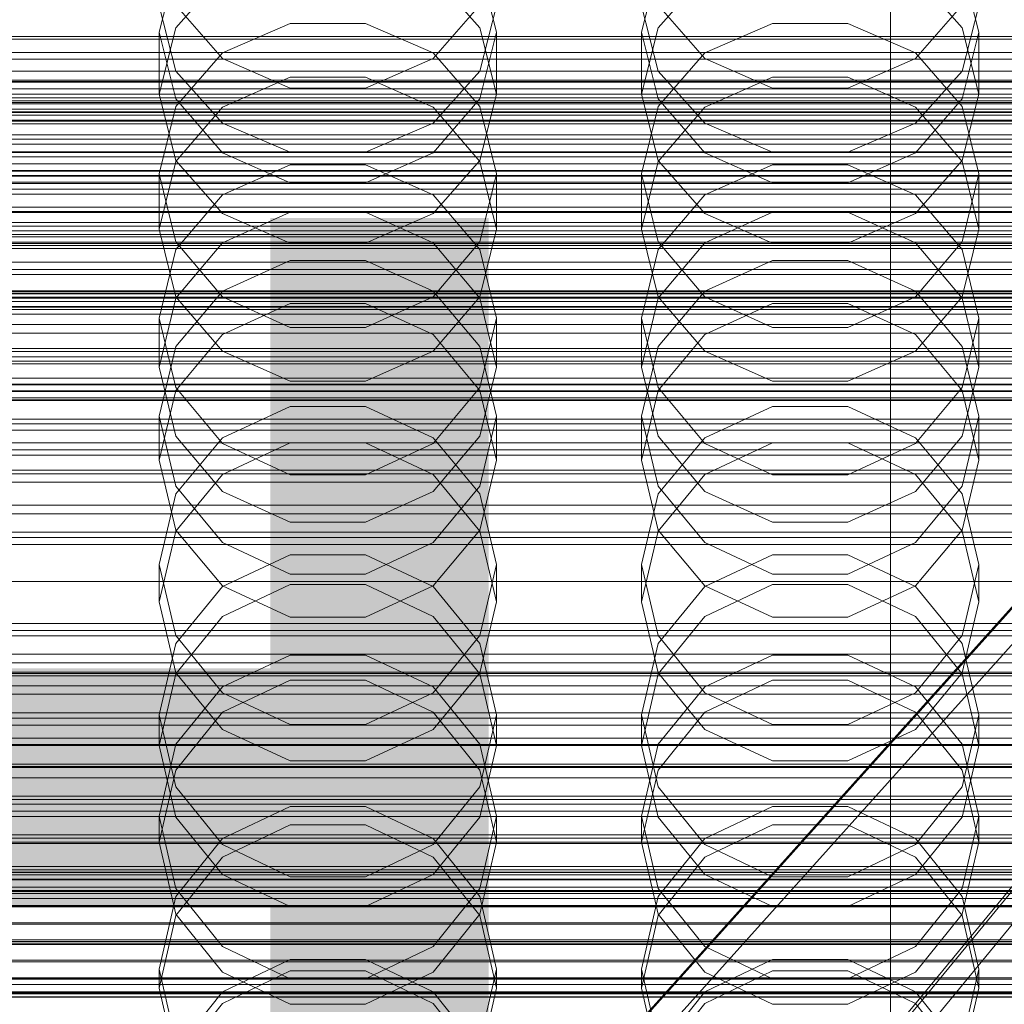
# Model space of a CAD drawing. Header units: millimetres. Extents: x -2233 to 61924, y -68080 to 6847.
# Tile 182 of 256: x -108 to 14, y -34228 to -34106. Entities that reach past the tile are written whole.
import ezdxf

# ---------------------------------------------------------------- set-up
doc = ezdxf.new("R2010")
doc.units = ezdxf.units.MM
for name, color, linetype, lineweight in [('COTAS_O', 1, 'Continuous', 0), ('COTAS_P', 1, 'Continuous', 0), ('frontal_briquetadora', 7, 'Continuous', 0), ('frontal_C01', 7, 'Continuous', 0), ('frontal_C02', 7, 'Continuous', 0), ('frontal_C03', 7, 'Continuous', 0), ('frontal_C10-C02', 7, 'Continuous', 0), ('frontal_dosificador', 7, 'Continuous', 0), ('frontal_secador', 7, 'Continuous', 0)]:
    doc.layers.add(name, color=color, linetype=linetype, lineweight=lineweight)
doc.dimstyles.new('R19_100', dxfattribs={"dimtxt": 250, "dimasz": 150, "dimexe": 150, "dimexo": 80, "dimgap": 100, "dimtad": 1, "dimtih": 1, "dimtoh": 1, "dimdsep": 46, "dimcen": 0.09, "dimadec": 0, "dimazin": 0, "dimtfac": 1, "dimtdec": 4, "dimtofl": 0, "dimtmove": 0, "dimatfit": 3, "dimfxl": 1, "dimtolj": 1, "dimtzin": 0, "dimarcsym": 0})

# ---------------------------------------------------------------- blocks, each defined once
blk = doc.blocks.new('DIM_R28_50')
at = {"layer": 'COTAS_P'}
for p, q in [((1705.78, -34504.95), (1551.9, -34475.9)), ((-194.22, -34704.95), (1705.78, -34504.95)), ((1705.78, -34504.95), (1561.32, -34565.4)), ((1800, -35400), (1705.78, -34504.95)), ((-194.22, -34704.95), (-49.75, -34644.49)), ((-100, -35600), (-194.22, -34704.95)), ((-194.22, -34704.95), (-40.33, -34734))]:
    blk.add_line(p, q, dxfattribs=at)
blk.add_text('1910.5 P', height=250, rotation=6.009, dxfattribs=at).set_placement((745.32, -34505.49))
blk = doc.blocks.new('DIM_R28_52')
at = {"layer": 'COTAS_O'}
for p, q in [((-1725, -33700), (-1575, -33655)), ((1725, -33700), (1575, -33655)), ((-1725, -34400), (-1725, -33700)), ((-1725, -33700), (1725, -33700)), ((-1725, -33700), (-1575, -33745)), ((1725, -33700), (1575, -33745)), ((1725, -34400), (1725, -33700))]:
    blk.add_line(p, q, dxfattribs=at)
blk.add_text('3450 O', height=250, dxfattribs=at).set_placement((0, -33600))
blk = doc.blocks.new('DIM_R28_53')
at = {"layer": 'COTAS_P'}
for p, q in [((-150, -32300), (550, -32300)), ((550, -32300), (505, -32450)), ((550, -34900), (550, -32300)), ((550, -32300), (595, -32450)), ((550, -34900), (505, -34750)), ((550, -34900), (595, -34750)), ((-150, -34900), (550, -34900))]:
    blk.add_line(p, q, dxfattribs=at)
blk.add_text('2600 P', height=250, rotation=90, dxfattribs=at).set_placement((450, -33600))
blk = doc.blocks.new('DIM_R28_55')
at = {"layer": 'COTAS_O'}
for p, q in [((-650, -33700), (50, -33700)), ((50, -33700), (5, -33850)), ((50, -34900), (50, -33700)), ((50, -33700), (95, -33850)), ((50, -34900), (5, -34750)), ((50, -34900), (95, -34750)), ((-650, -34900), (50, -34900))]:
    blk.add_line(p, q, dxfattribs=at)
blk.add_text('1200 O', height=250, rotation=90, dxfattribs=at).set_placement((-50, -34300))
blk = doc.blocks.new('DIM_R28_56')
at = {"layer": 'COTAS_O'}
for p, q in [((-650, -34200), (-500, -34155)), ((650, -34200), (500, -34155)), ((-650, -34900), (-650, -34200)), ((-650, -34200), (650, -34200)), ((-650, -34200), (-500, -34245)), ((650, -34200), (500, -34245)), ((650, -34900), (650, -34200))]:
    blk.add_line(p, q, dxfattribs=at)
blk.add_text('1300 O', height=250, dxfattribs=at).set_placement((0, -34100))

msp = doc.modelspace()

# ---------------------------------------------------------------- linework, layer by layer
at = {"layer": 'frontal_briquetadora'}
for p, q in [((-88.92, -34099.099), (-91, -34107.292)), ((-49, -34107.292), (-51.08, -34099.099)), ((-28.92, -34099.099), (-31, -34107.292)), ((11, -34107.292), (8.92, -34099.099)), ((-88.92, -34106.751), (-83.093, -34100.145)), ((-56.907, -34100.145), (-51.08, -34106.751)), ((-28.92, -34106.751), (-23.093, -34100.145)), ((3.093, -34100.145), (8.92, -34106.751)), ((-91, -34104.004), (-88.92, -34112.109)), ((-83.094, -34110.541), (-88.92, -34103.933)), ((-51.08, -34103.933), (-56.906, -34110.541)), ((-51.08, -34112.109), (-49, -34104.004)), ((-31, -34104.004), (-28.92, -34112.109)), ((-23.094, -34110.541), (-28.92, -34103.933)), ((8.92, -34103.933), (3.094, -34110.541)), ((8.92, -34112.109), (11, -34104.004)), ((-74.674, -34106.182), (-83.094, -34109.855)), ((-65.326, -34106.182), (-74.674, -34106.182)), ((-56.906, -34109.855), (-65.326, -34106.182)), ((-14.674, -34106.182), (-23.094, -34109.855)), ((-5.326, -34106.182), (-14.674, -34106.182)), ((3.094, -34109.855), (-5.326, -34106.182)), ((-91, -34114.988), (-88.92, -34106.751)), ((-91, -34114.988), (-91, -34107.292)), ((-91, -34107.292), (-88.92, -34115.574)), ((-51.08, -34106.751), (-49, -34114.988)), ((-51.08, -34115.574), (-49, -34107.292)), ((-49, -34114.988), (-49, -34107.292)), ((-31, -34114.988), (-28.92, -34106.751)), ((-31, -34114.988), (-31, -34107.292)), ((-31, -34107.292), (-28.92, -34115.574)), ((8.92, -34106.751), (11, -34114.988)), ((8.92, -34115.574), (11, -34107.292)), ((11, -34114.988), (11, -34107.292)), ((-83.094, -34109.855), (-88.92, -34116.514)), ((-51.08, -34116.514), (-56.906, -34109.855)), ((-23.094, -34109.855), (-28.92, -34116.514)), ((8.92, -34116.514), (3.094, -34109.855)), ((-74.674, -34114.235), (-83.094, -34110.541)), ((-56.906, -34110.541), (-65.326, -34114.235)), ((-14.674, -34114.235), (-23.094, -34110.541)), ((3.094, -34110.541), (-5.326, -34114.235)), ((-88.92, -34112.109), (-83.093, -34118.608)), ((-56.907, -34118.608), (-51.08, -34112.109)), ((-28.92, -34112.109), (-23.093, -34118.608)), ((3.093, -34118.608), (8.92, -34112.109)), ((-83.093, -34116.612), (-74.673, -34112.866)), ((-74.673, -34112.866), (-65.327, -34112.866)), ((-65.327, -34112.866), (-56.907, -34116.612)), ((-23.093, -34116.612), (-14.673, -34112.866)), ((-14.673, -34112.866), (-5.327, -34112.866)), ((-5.327, -34112.866), (3.093, -34116.612)), ((-65.326, -34114.235), (-74.674, -34114.235)), ((-5.326, -34114.235), (-14.674, -34114.235)), ((-88.92, -34123.224), (-91, -34114.988)), ((-88.92, -34115.574), (-83.094, -34122.28)), ((-56.906, -34122.28), (-51.08, -34115.574)), ((-49, -34114.988), (-51.08, -34123.224)), ((-28.92, -34123.224), (-31, -34114.988)), ((-28.92, -34115.574), (-23.094, -34122.28)), ((3.094, -34122.28), (8.92, -34115.574)), ((11, -34114.988), (8.92, -34123.224)), ((-88.92, -34116.514), (-91, -34124.892)), ((-88.92, -34123.363), (-83.093, -34116.612)), ((-56.907, -34116.612), (-51.08, -34123.363)), ((-49, -34124.892), (-51.08, -34116.514)), ((-28.92, -34116.514), (-31, -34124.892)), ((-28.92, -34123.363), (-23.093, -34116.612)), ((3.093, -34116.612), (8.92, -34123.363)), ((11, -34124.892), (8.92, -34116.514)), ((-83.093, -34118.608), (-74.673, -34122.215)), ((-65.327, -34122.215), (-56.907, -34118.608)), ((-23.093, -34118.608), (-14.673, -34122.215)), ((-5.327, -34122.215), (3.093, -34118.608)), ((-83.093, -34129.83), (-88.92, -34123.224)), ((-83.094, -34122.28), (-74.674, -34126.028)), ((-74.673, -34122.215), (-65.327, -34122.215)), ((-65.326, -34126.028), (-56.906, -34122.28)), ((-51.08, -34123.224), (-56.907, -34129.83)), ((-23.093, -34129.83), (-28.92, -34123.224)), ((-23.094, -34122.28), (-14.674, -34126.028)), ((-14.673, -34122.215), (-5.327, -34122.215)), ((-5.326, -34126.028), (3.094, -34122.28)), ((8.92, -34123.224), (3.093, -34129.83)), ((-91, -34131.781), (-88.92, -34123.363)), ((-83.094, -34127.512), (-74.674, -34123.759)), ((-74.674, -34123.759), (-65.326, -34123.759)), ((-65.326, -34123.759), (-56.906, -34127.512)), ((-51.08, -34123.363), (-49, -34131.781)), ((-31, -34131.781), (-28.92, -34123.363)), ((-23.094, -34127.512), (-14.674, -34123.759)), ((-14.674, -34123.759), (-5.326, -34123.759)), ((-5.326, -34123.759), (3.094, -34127.512)), ((8.92, -34123.363), (11, -34131.781)), ((-88.92, -34133.352), (-91, -34124.892)), ((-91, -34131.781), (-91, -34124.892)), ((-49, -34124.892), (-51.08, -34133.352)), ((-49, -34131.781), (-49, -34124.892)), ((-28.92, -34133.352), (-31, -34124.892)), ((-31, -34131.781), (-31, -34124.892)), ((11, -34124.892), (8.92, -34133.352)), ((11, -34131.781), (11, -34124.892)), ((-74.674, -34126.028), (-65.326, -34126.028)), ((-14.674, -34126.028), (-5.326, -34126.028)), ((-88.92, -34134.311), (-83.094, -34127.512)), ((-56.906, -34127.512), (-51.08, -34134.311)), ((-28.92, -34134.311), (-23.094, -34127.512)), ((3.094, -34127.512), (8.92, -34134.311)), ((-74.673, -34129.642), (-83.093, -34133.46)), ((-74.673, -34133.495), (-83.093, -34129.83)), ((-65.327, -34129.642), (-74.673, -34129.642)), ((-56.907, -34133.46), (-65.327, -34129.642)), ((-56.907, -34129.83), (-65.327, -34133.495)), ((-14.673, -34129.642), (-23.093, -34133.46)), ((-14.673, -34133.495), (-23.093, -34129.83)), ((-5.327, -34129.642), (-14.673, -34129.642)), ((3.093, -34133.46), (-5.327, -34129.642)), ((3.093, -34129.83), (-5.327, -34133.495)), ((-91, -34131.781), (-88.92, -34140.199)), ((-51.08, -34140.199), (-49, -34131.781)), ((-31, -34131.781), (-28.92, -34140.199)), ((8.92, -34140.199), (11, -34131.781)), ((-91, -34142.855), (-88.92, -34134.311)), ((-83.094, -34140.193), (-88.92, -34133.352)), ((-83.093, -34133.46), (-88.92, -34140.34)), ((-65.327, -34133.495), (-74.673, -34133.495)), ((-51.08, -34140.34), (-56.907, -34133.46)), ((-51.08, -34133.352), (-56.906, -34140.193)), ((-51.08, -34134.311), (-49, -34142.855)), ((-31, -34142.855), (-28.92, -34134.311)), ((-23.094, -34140.193), (-28.92, -34133.352)), ((-23.093, -34133.46), (-28.92, -34140.34)), ((-5.327, -34133.495), (-14.673, -34133.495)), ((8.92, -34140.34), (3.093, -34133.46)), ((8.92, -34133.352), (3.094, -34140.193)), ((8.92, -34134.311), (11, -34142.855)), ((-74.674, -34135.681), (-83.094, -34139.483)), ((-65.326, -34135.681), (-74.674, -34135.681)), ((-56.906, -34139.483), (-65.326, -34135.681)), ((-14.674, -34135.681), (-23.094, -34139.483)), ((-5.326, -34135.681), (-14.674, -34135.681)), ((3.094, -34139.483), (-5.326, -34135.681)), ((-160, -34139.431), (200, -34139.431)), ((200, -34139.536), (-160, -34139.536)), ((-160, -34140.25), (200, -34140.25)), ((200, -34140.35), (-160, -34140.35)), ((-88.92, -34140.34), (-91, -34148.919)), ((-83.094, -34139.483), (-88.92, -34146.366)), ((-88.92, -34140.199), (-83.093, -34146.949)), ((-74.674, -34144.012), (-83.094, -34140.193)), ((-56.906, -34140.193), (-65.326, -34144.012)), ((-56.907, -34146.949), (-51.08, -34140.199)), ((-51.08, -34146.366), (-56.906, -34139.483)), ((-49, -34148.919), (-51.08, -34140.34)), ((-28.92, -34140.34), (-31, -34148.919)), ((-23.094, -34139.483), (-28.92, -34146.366)), ((-28.92, -34140.199), (-23.093, -34146.949)), ((-14.674, -34144.012), (-23.094, -34140.193)), ((3.094, -34140.193), (-5.326, -34144.012)), ((3.093, -34146.949), (8.92, -34140.199)), ((8.92, -34146.366), (3.094, -34139.483)), ((11, -34148.919), (8.92, -34140.34)), ((-160, -34141.394), (200, -34141.394)), ((200, -34141.489), (-160, -34141.489)), ((-83.093, -34144.884), (-74.673, -34141.024)), ((-74.673, -34141.024), (-65.327, -34141.024)), ((-65.327, -34141.024), (-56.907, -34144.884)), ((-23.093, -34144.884), (-14.673, -34141.024)), ((-14.673, -34141.024), (-5.327, -34141.024)), ((-5.327, -34141.024), (3.093, -34144.884)), ((-88.92, -34151.47), (-91, -34142.855)), ((-91, -34148.919), (-91, -34142.855)), ((-49, -34142.855), (-51.08, -34151.47)), ((-49, -34148.919), (-49, -34142.855)), ((-28.92, -34151.47), (-31, -34142.855)), ((-31, -34148.919), (-31, -34142.855)), ((11, -34142.855), (8.92, -34151.47)), ((11, -34148.919), (11, -34142.855)), ((-65.326, -34144.012), (-74.674, -34144.012)), ((-5.326, -34144.012), (-14.674, -34144.012)), ((-88.92, -34151.841), (-83.093, -34144.884)), ((-56.907, -34144.884), (-51.08, -34151.841)), ((-28.92, -34151.841), (-23.093, -34144.884)), ((3.093, -34144.884), (8.92, -34151.841)), ((-88.92, -34146.366), (-91, -34155.01)), ((-49, -34155.01), (-51.08, -34146.366)), ((-28.92, -34146.366), (-31, -34155.01)), ((11, -34155.01), (8.92, -34146.366)), ((-83.093, -34146.949), (-74.673, -34150.696)), ((-65.327, -34150.696), (-56.907, -34146.949)), ((-23.093, -34146.949), (-14.673, -34150.696)), ((-5.327, -34150.696), (3.093, -34146.949)), ((-91, -34148.919), (-88.92, -34157.498)), ((-51.08, -34157.498), (-49, -34148.919)), ((-31, -34148.919), (-28.92, -34157.498)), ((8.92, -34157.498), (11, -34148.919)), ((200, -34151.031), (-160, -34151.031)), ((200, -34151.121), (-160, -34151.121)), ((-83.094, -34158.429), (-88.92, -34151.47)), ((-74.673, -34150.696), (-65.327, -34150.696)), ((-51.08, -34151.47), (-56.906, -34158.429)), ((-23.094, -34158.429), (-28.92, -34151.47)), ((-14.673, -34150.696), (-5.327, -34150.696)), ((8.92, -34151.47), (3.094, -34158.429)), ((200, -34151.864), (-160, -34151.864)), ((200, -34151.949), (-160, -34151.949)), ((-91, -34160.516), (-88.92, -34151.841)), ((-51.08, -34151.841), (-49, -34160.516)), ((-31, -34160.516), (-28.92, -34151.841)), ((8.92, -34151.841), (11, -34160.516)), ((-160, -34152.993), (200, -34152.993)), ((-160, -34153.073), (200, -34153.073)), ((-74.674, -34153.841), (-83.094, -34157.708)), ((-65.326, -34153.841), (-74.674, -34153.841)), ((-56.906, -34157.708), (-65.326, -34153.841)), ((-14.674, -34153.841), (-23.094, -34157.708)), ((-5.326, -34153.841), (-14.674, -34153.841)), ((3.094, -34157.708), (-5.326, -34153.841)), ((-91, -34160.516), (-91, -34155.01)), ((-91, -34155.01), (-88.92, -34163.717)), ((-51.08, -34163.717), (-49, -34155.01)), ((-49, -34160.516), (-49, -34155.01)), ((-31, -34160.516), (-31, -34155.01)), ((-31, -34155.01), (-28.92, -34163.717)), ((8.92, -34163.717), (11, -34155.01)), ((11, -34160.516), (11, -34155.01)), ((-88.92, -34157.498), (-83.093, -34164.378)), ((-56.907, -34164.378), (-51.08, -34157.498)), ((-28.92, -34157.498), (-23.093, -34164.378)), ((3.093, -34164.378), (8.92, -34157.498)), ((-83.094, -34157.708), (-88.92, -34164.704)), ((-74.674, -34162.312), (-83.094, -34158.429)), ((-83.093, -34162.278), (-74.673, -34158.361)), ((-74.673, -34158.361), (-65.327, -34158.361)), ((-65.327, -34158.361), (-56.907, -34162.278)), ((-56.906, -34158.429), (-65.326, -34162.312)), ((-51.08, -34164.704), (-56.906, -34157.708)), ((-23.094, -34157.708), (-28.92, -34164.704)), ((-14.674, -34162.312), (-23.094, -34158.429)), ((-23.093, -34162.278), (-14.673, -34158.361)), ((-14.673, -34158.361), (-5.327, -34158.361)), ((-5.327, -34158.361), (3.093, -34162.278)), ((3.094, -34158.429), (-5.326, -34162.312)), ((8.92, -34164.704), (3.094, -34157.708)), ((-88.92, -34169.191), (-91, -34160.516)), ((-49, -34160.516), (-51.08, -34169.191)), ((-28.92, -34169.191), (-31, -34160.516)), ((11, -34160.516), (8.92, -34169.191)), ((-88.92, -34169.336), (-83.093, -34162.278)), ((-65.326, -34162.312), (-74.674, -34162.312)), ((-56.907, -34162.278), (-51.08, -34169.336)), ((-28.92, -34169.336), (-23.093, -34162.278)), ((-5.326, -34162.312), (-14.674, -34162.312)), ((3.093, -34162.278), (8.92, -34169.336)), ((-88.92, -34163.717), (-83.094, -34170.746)), ((-56.906, -34170.746), (-51.08, -34163.717)), ((-28.92, -34163.717), (-23.094, -34170.746)), ((3.094, -34170.746), (8.92, -34163.717)), ((-88.92, -34164.704), (-91, -34173.478)), ((-83.093, -34164.378), (-74.673, -34168.196)), ((-65.327, -34168.196), (-56.907, -34164.378)), ((-49, -34173.478), (-51.08, -34164.704)), ((-28.92, -34164.704), (-31, -34173.478)), ((-23.093, -34164.378), (-14.673, -34168.196)), ((-5.327, -34168.196), (3.093, -34164.378)), ((11, -34173.478), (8.92, -34164.704)), ((-74.673, -34168.196), (-65.327, -34168.196)), ((-14.673, -34168.196), (-5.327, -34168.196)), ((-91, -34178.137), (-88.92, -34169.336)), ((-83.093, -34176.147), (-88.92, -34169.191)), ((-51.08, -34169.191), (-56.907, -34176.147)), ((-51.08, -34169.336), (-49, -34178.137)), ((-31, -34178.137), (-28.92, -34169.336)), ((-23.093, -34176.147), (-28.92, -34169.191)), ((8.92, -34169.191), (3.093, -34176.147)), ((8.92, -34169.336), (11, -34178.137)), ((-83.094, -34170.746), (-74.674, -34174.665)), ((-65.326, -34174.665), (-56.906, -34170.746)), ((-23.094, -34170.746), (-14.674, -34174.665)), ((-5.326, -34174.665), (3.094, -34170.746)), ((-83.094, -34176.216), (-74.674, -34172.292)), ((-74.674, -34172.292), (-65.326, -34172.292)), ((-65.326, -34172.292), (-56.906, -34176.216)), ((-23.094, -34176.216), (-14.674, -34172.292)), ((-14.674, -34172.292), (-5.326, -34172.292)), ((-5.326, -34172.292), (3.094, -34176.216)), ((-88.92, -34182.307), (-91, -34173.478)), ((-91, -34178.137), (-91, -34173.478)), ((-49, -34173.478), (-51.08, -34182.308)), ((-49, -34178.137), (-49, -34173.478)), ((-28.92, -34182.307), (-31, -34173.478)), ((-31, -34178.137), (-31, -34173.478)), ((11, -34173.478), (8.92, -34182.308)), ((11, -34178.137), (11, -34173.478)), ((-74.674, -34174.665), (-65.326, -34174.665)), ((-14.674, -34174.665), (-5.326, -34174.665)), ((-74.673, -34175.979), (-83.093, -34179.943)), ((-65.327, -34175.979), (-74.673, -34175.979)), ((-56.907, -34179.943), (-65.327, -34175.979)), ((-14.673, -34175.979), (-23.093, -34179.943)), ((-5.327, -34175.979), (-14.673, -34175.979)), ((3.093, -34179.943), (-5.327, -34175.979)), ((-88.92, -34183.307), (-83.094, -34176.216)), ((-74.673, -34180.008), (-83.093, -34176.147)), ((-56.907, -34176.147), (-65.327, -34180.008)), ((-56.906, -34176.216), (-51.08, -34183.307)), ((-28.92, -34183.307), (-23.094, -34176.216)), ((-14.673, -34180.008), (-23.093, -34176.147)), ((3.093, -34176.147), (-5.327, -34180.008)), ((3.094, -34176.216), (8.92, -34183.307)), ((-91, -34178.137), (-88.92, -34186.938)), ((-51.08, -34186.938), (-49, -34178.137)), ((-31, -34178.137), (-28.92, -34186.938)), ((8.92, -34186.938), (11, -34178.137)), ((-83.093, -34179.943), (-88.92, -34187.085)), ((-65.327, -34180.008), (-74.673, -34180.008)), ((-51.08, -34187.085), (-56.907, -34179.943)), ((-23.093, -34179.943), (-28.92, -34187.085)), ((-5.327, -34180.008), (-14.673, -34180.008)), ((8.92, -34187.085), (3.093, -34179.943)), ((-91, -34192.191), (-88.92, -34183.307)), ((-83.094, -34189.426), (-88.92, -34182.307)), ((-51.08, -34182.308), (-56.906, -34189.426)), ((-51.08, -34183.307), (-49, -34192.191)), ((-31, -34192.191), (-28.92, -34183.307)), ((-23.094, -34189.426), (-28.92, -34182.307)), ((8.92, -34182.308), (3.094, -34189.426)), ((8.92, -34183.307), (11, -34192.191)), ((-74.674, -34184.734), (-83.094, -34188.689)), ((-65.326, -34184.734), (-74.674, -34184.734)), ((-56.906, -34188.689), (-65.326, -34184.734)), ((-14.674, -34184.734), (-23.094, -34188.689)), ((-5.326, -34184.734), (-14.674, -34184.734)), ((3.094, -34188.689), (-5.326, -34184.734)), ((-88.92, -34186.938), (-83.093, -34193.996)), ((-56.907, -34193.996), (-51.08, -34186.938)), ((-28.92, -34186.938), (-23.093, -34193.996)), ((3.093, -34193.996), (8.92, -34186.938)), ((-88.92, -34187.085), (-91, -34195.992)), ((-83.093, -34191.85), (-74.673, -34187.86)), ((-74.673, -34187.86), (-65.327, -34187.86)), ((-65.327, -34187.86), (-56.907, -34191.85)), ((-49, -34195.992), (-51.08, -34187.085)), ((-28.92, -34187.085), (-31, -34195.992)), ((-23.093, -34191.85), (-14.673, -34187.86)), ((-14.673, -34187.86), (-5.327, -34187.86)), ((-5.327, -34187.86), (3.093, -34191.85)), ((11, -34195.992), (8.92, -34187.085)), ((-83.094, -34188.689), (-88.92, -34195.834)), ((-74.674, -34193.392), (-83.094, -34189.426)), ((-56.906, -34189.426), (-65.326, -34193.392)), ((-51.08, -34195.834), (-56.906, -34188.689)), ((-23.094, -34188.689), (-28.92, -34195.834)), ((-14.674, -34193.392), (-23.094, -34189.426)), ((3.094, -34189.426), (-5.326, -34193.392)), ((8.92, -34195.834), (3.094, -34188.689)), ((-88.92, -34199.039), (-83.093, -34191.85)), ((-56.907, -34191.85), (-51.08, -34199.039)), ((-28.92, -34199.039), (-23.093, -34191.85)), ((3.093, -34191.85), (8.92, -34199.039)), ((-88.92, -34201.121), (-91, -34192.191)), ((-91, -34195.992), (-91, -34192.191)), ((-49, -34192.191), (-51.08, -34201.121)), ((-49, -34195.992), (-49, -34192.191)), ((-28.92, -34201.121), (-31, -34192.191)), ((-31, -34195.992), (-31, -34192.191)), ((11, -34192.191), (8.92, -34201.121)), ((11, -34195.992), (11, -34192.191)), ((-83.093, -34193.996), (-74.673, -34197.913)), ((-65.326, -34193.392), (-74.674, -34193.392)), ((-65.327, -34197.913), (-56.907, -34193.996)), ((-23.093, -34193.996), (-14.673, -34197.913)), ((-5.326, -34193.392), (-14.674, -34193.392)), ((-5.327, -34197.913), (3.093, -34193.996)), ((-88.92, -34195.834), (-91, -34204.781)), ((-91, -34195.992), (-88.92, -34204.898)), ((-49, -34204.781), (-51.08, -34195.834)), ((-51.08, -34204.898), (-49, -34195.992)), ((-28.92, -34195.834), (-31, -34204.781)), ((-31, -34195.992), (-28.92, -34204.898)), ((11, -34204.781), (8.92, -34195.834)), ((8.92, -34204.898), (11, -34195.992)), ((-74.673, -34197.913), (-65.327, -34197.913)), ((-14.673, -34197.913), (-5.327, -34197.913)), ((-91, -34208.003), (-88.92, -34199.039)), ((-51.08, -34199.039), (-49, -34208.003)), ((-31, -34208.003), (-28.92, -34199.039)), ((8.92, -34199.039), (11, -34208.003)), ((-83.094, -34208.312), (-88.92, -34201.121)), ((-51.08, -34201.121), (-56.906, -34208.312)), ((-23.094, -34208.312), (-28.92, -34201.121)), ((8.92, -34201.121), (3.094, -34208.312)), ((-74.674, -34203.573), (-83.094, -34207.568)), ((-65.326, -34203.573), (-74.674, -34203.573)), ((-56.906, -34207.568), (-65.326, -34203.573)), ((-14.674, -34203.573), (-23.094, -34207.568)), ((-5.326, -34203.573), (-14.674, -34203.573)), ((3.094, -34207.568), (-5.326, -34203.573)), ((-91, -34208.003), (-91, -34204.781)), ((-91, -34204.781), (-88.92, -34213.765)), ((-88.92, -34204.898), (-83.093, -34212.04)), ((-56.907, -34212.04), (-51.08, -34204.898)), ((-51.08, -34213.765), (-49, -34204.781)), ((-49, -34208.003), (-49, -34204.781)), ((-31, -34208.003), (-31, -34204.781)), ((-31, -34204.781), (-28.92, -34213.765)), ((-28.92, -34204.898), (-23.093, -34212.04)), ((3.093, -34212.04), (8.92, -34204.898)), ((8.92, -34213.765), (11, -34204.781)), ((11, -34208.003), (11, -34204.781)), ((-83.093, -34209.873), (-74.673, -34205.852)), ((-74.673, -34205.852), (-65.327, -34205.852)), ((-65.327, -34205.852), (-56.907, -34209.873)), ((-23.093, -34209.873), (-14.673, -34205.852)), ((-14.673, -34205.852), (-5.327, -34205.852)), ((-5.327, -34205.852), (3.093, -34209.873)), ((-83.094, -34207.568), (-88.92, -34214.781)), ((-51.08, -34214.78), (-56.906, -34207.568)), ((-23.094, -34207.568), (-28.92, -34214.781)), ((8.92, -34214.78), (3.094, -34207.568)), ((-88.92, -34216.967), (-91, -34208.003)), ((-74.674, -34212.316), (-83.094, -34208.312)), ((-56.906, -34208.312), (-65.326, -34212.316)), ((-49, -34208.003), (-51.08, -34216.967)), ((-28.92, -34216.967), (-31, -34208.003)), ((-14.674, -34212.316), (-23.094, -34208.312)), ((3.094, -34208.312), (-5.326, -34212.316)), ((11, -34208.003), (8.92, -34216.967)), ((-88.92, -34217.117), (-83.093, -34209.873)), ((-56.907, -34209.873), (-51.08, -34217.117)), ((-28.92, -34217.117), (-23.093, -34209.873)), ((3.093, -34209.873), (8.92, -34217.117)), ((-83.093, -34212.04), (-74.673, -34216.004)), ((-65.326, -34212.316), (-74.674, -34212.316)), ((-65.327, -34216.004), (-56.907, -34212.04)), ((-23.093, -34212.04), (-14.673, -34216.004)), ((-5.326, -34212.316), (-14.674, -34212.316)), ((-5.327, -34216.004), (3.093, -34212.04)), ((-88.92, -34213.765), (-83.094, -34220.995)), ((-56.906, -34220.995), (-51.08, -34213.765)), ((-28.92, -34213.765), (-23.094, -34220.995)), ((3.094, -34220.995), (8.92, -34213.765)), ((-88.92, -34214.781), (-91, -34223.801)), ((-49, -34223.801), (-51.08, -34214.78)), ((-28.92, -34214.781), (-31, -34223.801)), ((11, -34223.801), (8.92, -34214.78)), ((-74.673, -34216.004), (-65.327, -34216.004)), ((-14.673, -34216.004), (-5.327, -34216.004)), ((-91, -34226.151), (-88.92, -34217.117)), ((-83.093, -34224.156), (-88.92, -34216.967)), ((-51.08, -34216.967), (-56.907, -34224.156)), ((-51.08, -34217.117), (-49, -34226.151)), ((-31, -34226.151), (-28.92, -34217.117)), ((-23.093, -34224.156), (-28.92, -34216.967)), ((8.92, -34216.967), (3.093, -34224.156)), ((8.92, -34217.117), (11, -34226.151)), ((-83.094, -34220.995), (-74.674, -34225.019)), ((-65.326, -34225.019), (-56.906, -34220.995)), ((-23.094, -34220.995), (-14.674, -34225.019)), ((-5.326, -34225.019), (3.094, -34220.995)), ((-83.094, -34226.61), (-74.674, -34222.584)), ((-74.674, -34222.584), (-65.326, -34222.584)), ((-65.326, -34222.584), (-56.906, -34226.61)), ((-23.094, -34226.61), (-14.674, -34222.584)), ((-14.674, -34222.584), (-5.326, -34222.584)), ((-5.326, -34222.584), (3.094, -34226.61)), ((-88.92, -34232.849), (-91, -34223.801)), ((-91, -34226.151), (-91, -34223.801)), ((-49, -34223.801), (-51.08, -34232.849)), ((-49, -34226.151), (-49, -34223.801)), ((-28.92, -34232.849), (-31, -34223.801)), ((-31, -34226.151), (-31, -34223.801)), ((11, -34223.801), (8.92, -34232.849)), ((11, -34226.151), (11, -34223.801)), ((-74.673, -34224.011), (-83.093, -34228.052)), ((-74.673, -34228.146), (-83.093, -34224.156)), ((-74.674, -34225.019), (-65.326, -34225.019)), ((-65.327, -34224.011), (-74.673, -34224.011)), ((-56.907, -34228.052), (-65.327, -34224.011)), ((-56.907, -34224.156), (-65.327, -34228.146)), ((-14.673, -34224.011), (-23.093, -34228.052)), ((-14.673, -34228.146), (-23.093, -34224.156)), ((-14.674, -34225.019), (-5.326, -34225.019)), ((-5.327, -34224.011), (-14.673, -34224.011)), ((3.093, -34228.052), (-5.327, -34224.011)), ((3.093, -34224.156), (-5.327, -34228.146)), ((-91, -34226.151), (-88.92, -34235.184)), ((-51.08, -34235.184), (-49, -34226.151)), ((-31, -34226.151), (-28.92, -34235.184)), ((8.92, -34235.184), (11, -34226.151)), ((-88.92, -34233.872), (-83.094, -34226.61)), ((-56.906, -34226.61), (-51.08, -34233.872)), ((-28.92, -34233.872), (-23.094, -34226.61)), ((3.094, -34226.61), (8.92, -34233.872)), ((-83.093, -34228.052), (-88.92, -34235.335)), ((-65.327, -34228.146), (-74.673, -34228.146)), ((-51.08, -34235.335), (-56.907, -34228.052)), ((-23.093, -34228.052), (-28.92, -34235.335)), ((-5.327, -34228.146), (-14.673, -34228.146)), ((8.92, -34235.335), (3.093, -34228.052))]:
    msp.add_line(p, q, dxfattribs=at)
at = {"layer": 'frontal_C01'}
for p, q in [((0, -34257.579), (0, -33994.965)), ((0, -34000.746), (0, -34263.359)), ((-425, -34110.632), (425, -34110.632)), ((-311.15, -34195.055), (311.15, -34195.055)), ((-311.15, -34195.847), (311.15, -34195.847)), ((-311.15, -34195.994), (311.15, -34195.994)), ((-311.15, -34198.316), (311.15, -34198.316)), ((-311.15, -34198.6), (311.15, -34198.6)), ((-311.15, -34202.293), (311.15, -34202.293)), ((-311.15, -34202.695), (311.15, -34202.695)), ((-311.15, -34207.508), (311.15, -34207.508)), ((-311.15, -34208), (311.15, -34208)), ((-440, -34211.454), (440, -34211.454)), ((-440, -34211.734), (440, -34211.734)), ((-440, -34211.787), (440, -34211.787)), ((-440, -34212.609), (440, -34212.609)), ((-440, -34212.71), (440, -34212.71)), ((311.15, -34213.605), (-311.15, -34213.605)), ((-440, -34214.019), (440, -34214.019)), ((-440, -34214.161), (440, -34214.161)), ((-311.15, -34214.154), (311.15, -34214.154)), ((-440, -34215.866), (440, -34215.866)), ((-440, -34216.041), (440, -34216.041)), ((440, -34218.027), (-440, -34218.027)), ((-440, -34218.221), (440, -34218.221)), ((-440, -34220.353), (440, -34220.353)), ((-440, -34220.554), (440, -34220.554)), ((-311.15, -34220.169), (311.15, -34220.169)), ((-311.15, -34220.738), (311.15, -34220.738)), ((-440, -34222.685), (440, -34222.685)), ((-440, -34222.88), (440, -34222.88)), ((-440, -34224.866), (440, -34224.866)), ((-440, -34225.04), (440, -34225.04)), ((-440, -34226.746), (440, -34226.746)), ((-440, -34226.888), (440, -34226.888)), ((-311.15, -34226.752), (311.15, -34226.752)), ((-311.15, -34227.302), (311.15, -34227.302))]:
    msp.add_line(p, q, dxfattribs=at)
at = {"layer": 'frontal_C02'}
for p, q in [((0, -34230.937), (0, -33940.443)), ((0, -33946.173), (0, -34236.667))]:
    msp.add_line(p, q, dxfattribs=at)
at = {"layer": 'frontal_C03'}
for p, q in [((-1250, -34107.828), (1250, -34107.828)), ((-1250, -34109.784), (1250, -34109.784)), ((1250, -34113.431), (-1250, -34113.431)), ((1250, -34114.313), (-1250, -34114.313)), ((-1268, -34115.802), (1268, -34115.802)), ((1250, -34114.966), (-1250, -34114.966)), ((-1250, -34115.429), (1250, -34115.429)), ((-1268, -34116.026), (1268, -34116.026)), ((-1268, -34116.191), (1268, -34116.191)), ((-1268, -34116.848), (1268, -34116.848)), ((-1268, -34117.166), (1268, -34117.166)), ((-1268, -34118.212), (1268, -34118.212)), ((1250, -34117.274), (-1250, -34117.274)), ((1250, -34117.61), (-1250, -34117.61)), ((-1250, -34118.331), (1250, -34118.331)), ((-1268, -34118.661), (1268, -34118.661)), ((-1268, -34120.024), (1268, -34120.024)), ((-1268, -34120.574), (1268, -34120.574)), ((1250, -34121.183), (-1250, -34121.183)), ((-1268, -34122.162), (1268, -34122.162)), ((1268, -34122.775), (-1268, -34122.775)), ((1250, -34122.24), (-1250, -34122.24)), ((-1268, -34124.479), (1268, -34124.479)), ((-1250, -34123.667), (1250, -34123.667)), ((1250, -34124.548), (-1250, -34124.548)), ((-1268, -34125.114), (1268, -34125.114)), ((1250, -34125.201), (-1250, -34125.201)), ((-1268, -34126.817), (1268, -34126.817)), ((-1250, -34125.925), (1250, -34125.925)), ((1250, -34126.083), (-1250, -34126.083)), ((-1268, -34127.431), (1268, -34127.431)), ((-1268, -34129.018), (1268, -34129.018)), ((-1268, -34129.568), (1268, -34129.568)), ((-1268, -34130.932), (1268, -34130.932)), ((-1268, -34131.381), (1268, -34131.381)), ((-1268, -34132.427), (1268, -34132.427)), ((-1268, -34132.744), (1268, -34132.744)), ((-1250, -34131.983), (1250, -34131.983)), ((-1268, -34133.402), (1268, -34133.402)), ((-1268, -34133.566), (1268, -34133.566)), ((-1268, -34133.791), (1268, -34133.791)), ((-1250, -34134.164), (1250, -34134.164)), ((1250, -34135.889), (-1250, -34135.889)), ((1250, -34136.77), (-1250, -34136.77)), ((1250, -34137.424), (-1250, -34137.424)), ((1250, -34139.731), (-1250, -34139.731)), ((-1250, -34139.809), (1250, -34139.809)), ((-1250, -34140.789), (1250, -34140.789)), ((-1250, -34141.764), (1250, -34141.764)), ((1250, -34143.641), (-1250, -34143.641)), ((1250, -34144.698), (-1250, -34144.698)), ((-1250, -34146.611), (1250, -34146.611)), ((1250, -34147.006), (-1250, -34147.006)), ((1250, -34147.659), (-1250, -34147.659)), ((-1250, -34148.208), (1250, -34148.208)), ((1250, -34148.54), (-1250, -34148.54)), ((-1500, -34152.753), (1500, -34152.753)), ((-1250, -34151.927), (1250, -34151.927)), ((-1250, -34153.056), (1250, -34153.056)), ((-1250, -34155.394), (1250, -34155.394)), ((-1250, -34155.979), (1250, -34155.979)), ((-1250, -34156.776), (1250, -34156.776)), ((1250, -34158.347), (-1250, -34158.347)), ((1250, -34159.228), (-1250, -34159.228)), ((1250, -34159.882), (-1250, -34159.882)), ((1500, -34161.736), (-1500, -34161.736)), ((1250, -34162.189), (-1250, -34162.189)), ((-1250, -34163.246), (1250, -34163.246)), ((1250, -34166.098), (-1250, -34166.098)), ((1250, -34167.156), (-1250, -34167.156)), ((1250, -34169.463), (-1250, -34169.463)), ((1250, -34170.117), (-1250, -34170.117)), ((1250, -34170.998), (-1250, -34170.998)), ((-1500, -34175.611), (1500, -34175.611)), ((1250, -34180.804), (-1250, -34180.804)), ((1250, -34181.686), (-1250, -34181.686)), ((1250, -34182.339), (-1250, -34182.339)), ((1250, -34184.647), (-1250, -34184.647)), ((-1250, -34185.704), (1250, -34185.704)), ((1500, -34186.859), (-1500, -34186.859)), ((1500, -34187.019), (-1500, -34187.019)), ((1500, -34187.304), (-1500, -34187.304)), ((1250, -34188.556), (-1250, -34188.556)), ((1250, -34189.613), (-1250, -34189.613)), ((1250, -34191.921), (-1250, -34191.921)), ((1250, -34192.574), (-1250, -34192.574)), ((1250, -34193.456), (-1250, -34193.456)), ((-1500, -34195.842), (1500, -34195.842)), ((-1500, -34198.712), (1500, -34198.712)), ((1250, -34203.262), (-1250, -34203.262)), ((1250, -34204.143), (-1250, -34204.143)), ((1250, -34204.797), (-1250, -34204.797)), ((1250, -34207.104), (-1250, -34207.104)), ((-1250, -34208.162), (1250, -34208.162)), ((1250, -34211.014), (-1250, -34211.014)), ((1250, -34212.071), (-1250, -34212.071)), ((1250, -34214.378), (-1250, -34214.378)), ((1250, -34215.032), (-1250, -34215.032)), ((1250, -34215.913), (-1250, -34215.913)), ((1250, -34225.72), (-1250, -34225.72)), ((1250, -34226.601), (-1250, -34226.601)), ((1250, -34227.254), (-1250, -34227.254))]:
    msp.add_line(p, q, dxfattribs=at)
at = {"layer": 'frontal_C10-C02'}
for p, q in [((-110, -34317.984), (352.197, -33803.622)), ((352.197, -33803.797), (-110, -34365.587)), ((-110, -34318.159), (352.197, -33803.797)), ((352.197, -33804.337), (-110, -34366.127)), ((354.513, -33805.703), (-107.683, -34320.065)), ((-107.683, -34367.493), (354.513, -33805.703))]:
    msp.add_line(p, q, dxfattribs=at)
at = {"layer": 'frontal_dosificador'}
for q in [(0, -34000), (-240, -34225)]:
    msp.add_line((0, -34225), q, dxfattribs=at)
at = {"layer": 'frontal_secador'}
for p, q in [((1360, -34108.141), (-1360, -34108.141)), ((1360, -34112.137), (-1360, -34112.137)), ((1360, -34113.5), (-1360, -34113.5)), ((1250, -34113.25), (-1250, -34113.25)), ((1250, -34129.715), (-1250, -34129.715)), ((1250, -34142.349), (-1250, -34142.349)), ((1250, -34150.291), (-1250, -34150.291)), ((1250, -34153), (-1250, -34153))]:
    msp.add_line(p, q, dxfattribs=at)

# ---------------------------------------------------------------- dimensions: what is measured, and where the dimension line sits
at = {"layer": 'COTAS_O'}
for p1, p2, distance, picture, middle in [((-650, -34900), (-650, -33700), -700, 'DIM_R28_55', (50, -34300)), ((-1725, -34400), (1725, -34400), 700, 'DIM_R28_52', (0, -33700)), ((-650, -34900), (650, -34900), 700, 'DIM_R28_56', (0, -34200))]:
    dim = msp.add_aligned_dim(p1=p1, p2=p2, distance=distance, text='<> O', dimstyle='R19_100', dxfattribs=at)
    dim.commit()
    dim.dimension.update_dxf_attribs({"geometry": picture, "text_midpoint": middle})
at = {"layer": 'COTAS_P'}
for p1, p2, distance, picture, middle in [((-150, -34900), (-150, -32300), -700, 'DIM_R28_53', (550, -33600)), ((-100, -35600), (1800, -35400), 900, 'DIM_R28_50', (755.784, -34604.945))]:
    dim = msp.add_aligned_dim(p1=p1, p2=p2, distance=distance, text='<> P', dimstyle='R19_100', dxfattribs=at)
    dim.commit()
    dim.dimension.update_dxf_attribs({"geometry": picture, "text_midpoint": middle})

doc.saveas('drawing.dxf')
